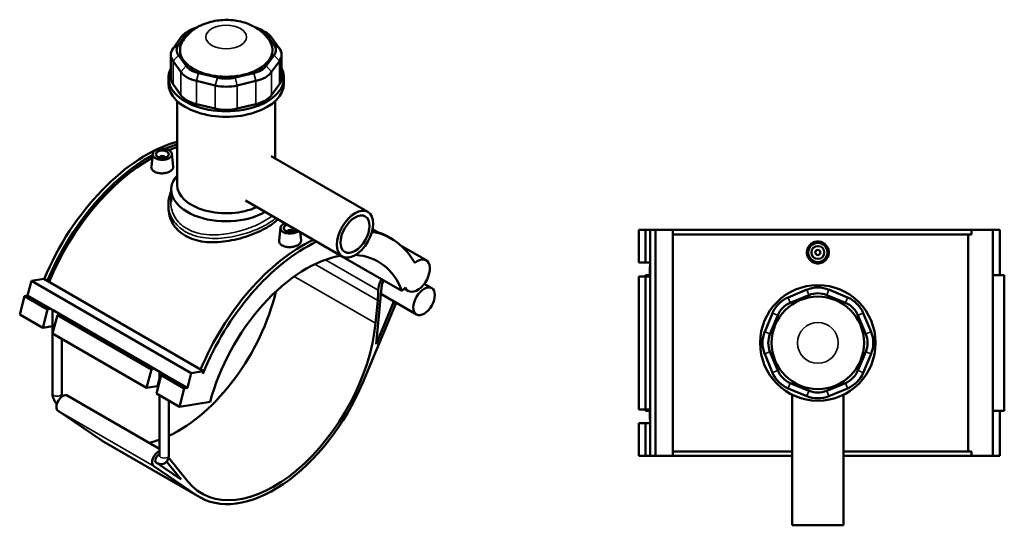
# Model space of a CAD drawing. Header units: millimetres. Extents: x -275 to 995, y -137 to 1193.
# Tile 7 of 7: x -163 to 605, y 799 to 1193. Entities that reach past the tile are written whole.
import ezdxf

# ---------------------------------------------------------------- set-up
doc = ezdxf.new("R2010")
doc.units = ezdxf.units.MM
doc.layers.add('Visible (ANSI)', color=7, linetype='Continuous', lineweight=50)
doc.layers.add('Visible Narrow (ANSI)', color=7, linetype='Continuous', lineweight=35)

msp = doc.modelspace()

# ---------------------------------------------------------------- linework, layer by layer
at = {"layer": 'Visible (ANSI)'}
for p, q in [((-38.88, 1173.23), (-32.84, 1181.66)), ((-28.93, 1185.03), (-32.12, 1183.19)), ((25.72, 1185.03), (28.9, 1183.19)), ((29.62, 1181.66), (35.67, 1173.23)), ((-36.99, 1178.98), (-43.04, 1170.55)), ((39.83, 1170.55), (33.78, 1178.98)), ((-44.75, 1165.58), (-44.75, 1147.57)), ((-43.04, 1160.61), (-36.99, 1152.18)), ((-32.84, 1156.85), (-38.88, 1165.28)), ((35.67, 1165.28), (29.62, 1156.85)), ((33.78, 1152.18), (39.83, 1160.61)), ((41.54, 1165.58), (41.54, 1147.57)), ((-8.49, 1147.73), (-23.09, 1151.22)), ((19.88, 1151.22), (5.28, 1147.73)), ((-46.61, 1143.24), (-46.61, 1147.57)), ((-24.82, 1145.15), (-10.22, 1141.66)), ((7, 1141.66), (21.6, 1145.15)), ((43.39, 1143.24), (43.39, 1147.57)), ((-36.99, 1134.17), (-43.04, 1142.6)), ((39.83, 1142.6), (33.78, 1134.17)), ((-39.86, 1064.24), (-39.86, 1129.55)), ((36.64, 1084.85), (36.64, 1129.55)), ((-10.22, 1123.65), (-24.82, 1127.14)), ((21.6, 1127.14), (7, 1123.65)), ((-58.87, 1088.35), (-59.93, 1078.49)), ((-53.39, 1085.63), (-53.39, 1085.44)), ((-49.39, 1085.63), (-49.39, 1085.44)), ((-43.9, 1088.35), (-42.84, 1078.46)), ((33.52, 1086.65), (108.8, 1043.19)), ((-44.36, 1051.02), (-44.36, 1060.57)), ((13.52, 1052.01), (88.8, 1008.55)), ((-46.61, 1049.14), (-46.61, 1046.33)), ((40.69, 1030.87), (39.63, 1021.01)), ((46.17, 1027.96), (46.17, 1028.15)), ((50.17, 1027.96), (50.17, 1028.15)), ((112.49, 1029.68), (116.08, 1027.6)), ((319.86, 1029.23), (319.86, 1003.83)), ((319.86, 1029.23), (325.24, 1029.23)), ((325.24, 1029.23), (328.63, 1029.23)), ((325.24, 1029.23), (325.24, 1003.83)), ((328.63, 1029.23), (328.63, 1003.83)), ((328.63, 1029.23), (332.93, 1029.23)), ((332.93, 1029.23), (332.93, 853.23)), ((332.93, 1029.23), (346.47, 1029.23)), ((346.47, 1029.23), (346.47, 853.23)), ((346.47, 1029.23), (579.13, 1029.23)), ((595.88, 1029.23), (579.13, 1029.23)), ((579.13, 1025.71), (579.13, 1029.23)), ((601.32, 1029.23), (595.88, 1029.23)), ((595.88, 1029.23), (595.88, 853.23)), ((601.32, 1029.23), (601.32, 994.03)), ((56.02, 1027.47), (56.72, 1020.98)), ((127.17, 1022.34), (124.68, 1023.78)), ((579.13, 1025.71), (346.47, 1025.71)), ((576.61, 856.75), (576.61, 1025.71)), ((134.78, 1016.81), (154.25, 1005.56)), ((87.83, 1009.09), (135.37, 981.64)), ((319.86, 1003.83), (325.24, 1003.83)), ((325.24, 1003.83), (328.63, 1003.83)), ((328.48, 1000.19), (328.48, 994.03)), ((328.63, 1003.83), (328.63, 1001.19)), ((328.63, 1001.19), (328.63, 999.19)), ((328.63, 999.19), (328.63, 993.03)), ((-153.26, 989.51), (-143.69, 991.01)), ((-143.69, 991.01), (-19.24, 919.16)), ((325.24, 993.03), (319.86, 993.03)), ((319.86, 993.03), (319.86, 889.43)), ((328.63, 994.03), (325.11, 994.03)), ((325.11, 994.03), (325.11, 993.03)), ((328.63, 993.03), (325.24, 993.03)), ((325.24, 993.03), (325.24, 889.43)), ((328.63, 993.03), (328.63, 889.43)), ((604.69, 994.03), (595.88, 994.03)), ((604.69, 994.03), (604.69, 888.43)), ((-156.3, 978.08), (-153.26, 989.51)), ((-153.26, 989.51), (-28.81, 917.65)), ((115.18, 940.25), (119.37, 984.33)), ((135.37, 981.64), (138.13, 984.4)), ((137.18, 983.45), (140.41, 981.58)), ((152.73, 987.26), (158.51, 983.92)), ((450.79, 982.67), (436.19, 976.62)), ((482.61, 976.62), (468.01, 982.67)), ((-162.5, 963.42), (-158.7, 977.7)), ((-158.7, 977.7), (-156.3, 978.08)), ((-158.7, 977.7), (-140.74, 967.33)), ((-156.3, 978.08), (-138.34, 967.71)), ((118.9, 979.41), (146.66, 963.39)), ((437.91, 972.46), (452.51, 978.51)), ((466.29, 978.51), (480.89, 972.46)), ((-144.54, 953.05), (-140.74, 967.33)), ((-140.74, 967.33), (-138.34, 967.71)), ((-138.34, 967.71), (-136.48, 966.63)), ((-136.92, 901.74), (-136.92, 966.89)), ((104.74, 910.29), (130.87, 972.5)), ((116.44, 974.29), (114.75, 956.47)), ((129.14, 973.5), (115.18, 940.25)), ((-162.5, 963.42), (-144.54, 953.05)), ((-133.1, 962.92), (-136.91, 948.64)), ((-136.48, 966.63), (-135.06, 965.81)), ((-135.06, 965.81), (-130.71, 963.3)), ((-130.71, 963.3), (-133.1, 962.92)), ((-133.1, 962.92), (-59.84, 920.63)), ((-130.71, 963.3), (-57.45, 921.01)), ((424.01, 964.44), (417.97, 949.84)), ((422.12, 948.12), (428.17, 962.72)), ((490.63, 962.72), (496.68, 948.12)), ((500.83, 949.84), (494.79, 964.44)), ((-136.92, 954.25), (-144.54, 953.05)), ((-136.91, 948.64), (-63.65, 906.35)), ((-129.72, 901.74), (-129.72, 944.49)), ((417.97, 932.62), (424.01, 918.02)), ((428.17, 919.74), (422.12, 934.34)), ((496.68, 934.34), (490.63, 919.74)), ((494.79, 918.02), (500.83, 932.62)), ((-59.84, 920.63), (-57.45, 921.01)), ((-57.45, 921.01), (-53.1, 918.49)), ((-63.65, 906.35), (-59.84, 920.63)), ((-52.21, 916.22), (-56.01, 901.94)), ((-53.54, 911.21), (-53.54, 918.75)), ((-53.1, 918.49), (-51.68, 917.67)), ((-49.81, 916.6), (-52.21, 916.22)), ((-52.21, 916.22), (-34.24, 905.85)), ((-51.68, 917.67), (-49.81, 916.6)), ((-49.81, 916.6), (-31.85, 906.23)), ((-31.85, 906.23), (-28.81, 917.65)), ((-28.81, 917.65), (-19.24, 919.16)), ((-19.24, 919.16), (-19.75, 917.23)), ((-55.28, 907.66), (-63.65, 906.35)), ((-38.05, 891.57), (-34.24, 905.85)), ((-34.24, 905.85), (-31.85, 906.23)), ((436.19, 905.85), (450.79, 899.8)), ((452.51, 903.96), (437.91, 910)), ((480.89, 910), (466.29, 903.96)), ((468.01, 899.8), (482.61, 905.85)), ((-125.48, 900.24), (-53.54, 858.71)), ((-56.01, 901.94), (-38.05, 891.57)), ((-53.54, 853.6), (-53.54, 900.51)), ((439.4, 900.92), (439.4, 799.23)), ((479.4, 900.92), (479.4, 799.23)), ((-46.34, 853.6), (-46.34, 896.35)), ((-38.05, 891.57), (-14.13, 895.33)), ((-99.22, 865.66), (-132.6, 888.25)), ((319.86, 889.43), (325.24, 889.43)), ((325.11, 889.43), (325.11, 888.43)), ((325.11, 888.43), (328.63, 888.43)), ((325.24, 889.43), (328.63, 889.43)), ((328.48, 888.43), (328.48, 882.27)), ((328.63, 889.43), (328.63, 883.27)), ((328.63, 883.27), (328.63, 881.27)), ((595.88, 888.43), (604.69, 888.43)), ((601.32, 888.43), (601.32, 853.23)), ((325.24, 878.63), (319.86, 878.63)), ((319.86, 878.63), (319.86, 853.23)), ((328.63, 878.63), (325.24, 878.63)), ((325.24, 878.63), (325.24, 853.23)), ((328.63, 881.27), (328.63, 878.63)), ((328.63, 878.63), (328.63, 853.23)), ((-96.88, 864.2), (-22.21, 821.09)), ((-31.37, 833.36), (-46.48, 852.03)), ((319.86, 853.23), (325.24, 853.23)), ((325.24, 853.23), (328.63, 853.23)), ((328.63, 853.23), (332.93, 853.23)), ((332.93, 853.23), (346.47, 853.23)), ((439.4, 856.75), (346.47, 856.75)), ((346.47, 853.23), (439.4, 853.23)), ((579.13, 856.75), (479.4, 856.75)), ((479.4, 853.23), (579.13, 853.23)), ((579.13, 853.23), (579.13, 856.75)), ((579.13, 853.23), (595.88, 853.23)), ((595.88, 853.23), (601.32, 853.23)), ((-57.93, 845.14), (-24.55, 822.55)), ((-36.75, 834.88), (-56.17, 848.02)), ((-56.14, 847.99), (-56.1, 847.97)), ((-48.02, 848.8), (-36.75, 834.88)), ((439.4, 799.23), (479.4, 799.23))]:
    msp.add_line(p, q, dxfattribs=at)
for centre, radius in [((459.4, 1011.63), 7.5), ((459.4, 1011.63), 5), ((459.4, 1011.63), 2), ((459.4, 941.23), 45), ((459.4, 941.23), 36)]:
    msp.add_circle(centre, radius, dxfattribs=at)
for centre, radius, start, end in [((332.08, 1000.19), 3.6, 163.82929, 196.17071), ((459.4, 961.88), 22.5, 67.5, 112.5), ((444.8, 955.83), 22.5, 112.5, 157.5), ((459.4, 961.88), 18, 67.5, 112.5), ((474, 955.83), 22.5, 22.5, 67.5), ((444.8, 955.83), 18, 112.5, 157.5), ((474, 955.83), 18, 22.5, 67.5), ((438.75, 941.23), 22.5, 157.5, 202.5), ((438.75, 941.23), 18, 157.5, 202.5), ((480.05, 941.23), 18, 337.5, 22.5), ((480.05, 941.23), 22.5, 337.5, 22.5), ((444.8, 926.63), 22.5, 202.5, 247.5), ((444.8, 926.63), 18, 202.5, 247.5), ((474, 926.63), 18, 292.5, 337.5), ((474, 926.63), 22.5, 292.5, 337.5), ((459.4, 920.59), 22.5, 247.5, 292.5), ((459.4, 920.59), 18, 247.5, 292.5), ((332.08, 882.27), 3.6, 163.82929, 196.17071)]:
    msp.add_arc(centre, radius, start, end, dxfattribs=at)
for centre, major_axis, ratio, start_param, end_param in [((-16.21, 1174.01), (-22.5, 0), 0.57735, 5.497787, 5.890486), ((-16.21, 1177.68), (18, 0), 0.57735, 2.014984, 2.748894), ((12.99, 1177.68), (18, 0), 0.57735, 0.392699, 1.126608), ((12.99, 1174.01), (22.5, 0), 0.57735, 0.392699, 0.785398), ((-1.61, 1169.25), (-36, 0), 0.57735, 5.919574, 9.788389), ((-22.25, 1165.58), (-22.5, 0), 0.57735, 5.890486, 6.675884), ((-22.25, 1169.25), (-18, 0), 0.57735, 5.890486, 6.675884), ((19.04, 1169.25), (18, 0), 0.57735, 5.890486, 6.675884), ((19.04, 1165.58), (22.5, 0), 0.57735, 5.890486, 6.675884), ((-1.61, 1147.57), (-45, 0), 0.57735, 5.99515, 9.712813), ((-16.21, 1157.15), (-22.5, 0), 0.57735, 0.392699, 1.178097), ((-16.21, 1160.82), (-18, 0), 0.57735, 0.392699, 1.178097), ((12.99, 1160.82), (-18, 0), 0.57735, 1.963495, 2.748894), ((12.99, 1157.15), (22.5, 0), 0.57735, 5.105088, 5.890486), ((-1.61, 1143.24), (-45, 0), 0.57735, 0, 3.141593), ((-22.25, 1147.57), (-22.5, 0), 0.57735, 0, 0.392699), ((-1.61, 1157.33), (-18, 0), 0.57735, 1.178097, 1.963495), ((19.04, 1147.57), (22.5, 0), 0.57735, 5.890486, 6.283185), ((-1.61, 1153.66), (22.5, 0), 0.57735, 4.31969, 5.105088), ((-16.21, 1139.15), (-22.5, 0), 0.57735, 0.392699, 1.178097), ((12.99, 1139.15), (-22.5, 0), 0.57735, 1.963495, 2.748894), ((-1.61, 1135.65), (-22.5, 0), 0.57735, 1.178097, 1.963495), ((-63.83, 978.92), (-66.56, -115.28), 0.57735, 3.669428, 4.935541), ((-61.34, 977.48), (66.56, 115.28), 0.57735, 0.555088, 0.656771), ((-61.34, 977.48), (-65.25, -113.02), 0.57735, 3.691988, 3.763576), ((-61.34, 977.48), (66.56, 115.28), 0.57735, 0.760115, 1.793948), ((-61.34, 977.48), (-65.25, -113.02), 0.57735, 3.903839, 4.940082), ((-51.39, 1085.63), (-2, 0), 0.57735, 2.963882, 6.460896), ((-1.61, 1060.57), (-42.75, 0), 0.57735, 5.820231, 8.644426), ((-1.61, 1064.24), (-38.25, 0), 0.57735, 0, 2.243952), ((48.17, 1030.6), (-7.5, 0), 0.57735, 5.266979, 8.870187), ((48.17, 1030.6), (-5, 0), 0.57735, 5.147523, 8.989644), ((48.17, 1028.15), (-2, 0), 0.57735, 2.963882, 6.460896), ((58.13, 908.5), (66.56, 115.28), 0.57735, 0, 0.17252), ((58.13, 908.5), (66.56, 115.28), 0.57735, 0.698041, 1.793948), ((60.62, 907.07), (66.56, 115.28), 0.57735, 5.950071, 6.490543), ((60.62, 907.07), (-66.56, -115.28), 0.57735, 3.839634, 4.950367), ((60.62, 907.07), (56.25, 97.43), 0.57735, 0.435989, 2.007129), ((60.62, 907.07), (56.25, 97.43), 0.57735, 5.846853, 6.564427), ((147.33, 993.57), (-6.92, -11.99), 0.57735, 5.846853, 10.421472), ((127.7, 988.02), (-7.62, -13.19), 0.57735, 4.823578, 5.465567), ((127.7, 988.02), (-5.93, -10.27), 0.57735, 4.855423, 5.3822), ((37.42, 939.27), (56.25, 97.43), 0.57735, 5.3822, 5.465567), ((-38.94, 964.55), (56.25, 97.43), 0.57735, 3.833826, 5.196727), ((-133.32, 966.61), (-3.59, 0.86), 0.349506, 0.587226, 1.15169), ((35.73, 921.44), (-56.25, -97.43), 0.57735, 6.064865, 8.523793), ((-49.94, 918.47), (-3.59, 0.86), 0.349506, 0.587226, 1.15169), ((-51.46, 905.46), (-5.22, 1.39), 0.345066, 5.415883, 5.620631), ((35.73, 921.44), (-57.94, -100.35), 0.57735, 6.241978, 8.070118), ((-128.97, 894.2), (-3.49, -6.04), 0.57735, 3.141593, 6.241978), ((-38.94, 964.55), (-57.94, -100.35), 0.57735, 6.241978, 6.283185), ((-38.94, 964.55), (56.25, 97.43), 0.57735, 3.637244, 3.742404), ((-54.3, 851.09), (-3.49, -6.04), 0.57735, 3.773147, 6.241978), ((-54.3, 851.09), (-1.8, -3.12), 0.57735, 3.625549, 6.241978)]:
    msp.add_ellipse(centre, major_axis=major_axis, ratio=ratio, start_param=start_param, end_param=end_param, dxfattribs=at)
for centre, major_axis in [((-51.39, 1088.08), (7.5, 0)), ((-51.39, 1088.08), (-5, 0)), ((98.8, 1025.87), (10, 17.32)), ((98.8, 1025.87), (8, 13.86)), ((152.59, 973.65), (5.93, 10.27))]:
    msp.add_ellipse(centre, major_axis=major_axis, ratio=0.57735, dxfattribs=at)
for points, knots in [([(32.04, 1176.64), (30.21, 1179.42), (28.09, 1181.65), (23.03, 1185.88), (20.03, 1187.61), (13.14, 1190.62), (9.22, 1191.64), (1.08, 1192.79), (-3.15, 1192.83), (-11.57, 1191.85), (-15.76, 1190.84), (-23.81, 1187.4), (-27.73, 1185.07), (-32.73, 1180.05), (-34.06, 1178.46), (-35.25, 1176.64)], [5.861399, 5.861399, 5.861399, 5.861399, 6.102229, 6.102229, 6.419648, 6.419648, 6.829948, 6.829948, 7.26785, 7.26785, 7.705724, 7.705724, 8.118184, 8.118184, 8.275768, 8.275768, 8.275768, 8.275768]), ([(-42.84, 1078.46), (-42.83, 1078.37), (-42.82, 1078.27), (-42.83, 1077.58), (-43.04, 1076.95), (-43.92, 1075.78), (-44.58, 1075.23), (-46.1, 1074.36), (-47.06, 1073.96), (-49.17, 1073.41), (-50.32, 1073.26), (-52.47, 1073.2), (-53.61, 1073.29), (-55.73, 1073.75), (-56.69, 1074.12), (-58.21, 1074.99), (-58.87, 1075.56), (-59.74, 1076.83), (-59.95, 1077.52), (-59.95, 1078.28), (-59.94, 1078.38), (-59.93, 1078.49)], [0.593442, 0.593442, 0.593442, 0.593442, 0.645466, 0.645466, 0.967986, 0.967986, 1.290507, 1.290507, 1.613027, 1.613027, 1.935547, 1.935547, 2.25828, 2.25828, 2.581013, 2.581013, 2.903746, 2.903746, 3.226479, 3.226479, 3.279443, 3.279443, 3.279443, 3.279443]), ([(-46.61, 1049.14), (-46.61, 1050.87), (-46.42, 1052.6), (-45.67, 1055.98), (-45.11, 1057.64), (-44.37, 1059.24), (-44.36, 1059.26), (-44.36, 1059.28)], [30.765529, 30.765529, 30.765529, 30.765529, 31.442851, 31.442851, 32.115316, 32.115316, 32.122331, 32.122331, 32.122331, 32.122331]), ([(38.78, 1037.43), (37.89, 1036.56), (36.88, 1035.69), (34.11, 1033.57), (32.23, 1032.34), (28.2, 1030.01), (25.92, 1028.84), (20.99, 1026.61), (18.32, 1025.55), (12.78, 1023.63), (9.89, 1022.76), (4.1, 1021.33), (1.2, 1020.76), (-4.41, 1019.94), (-7.32, 1019.67), (-13.11, 1019.52), (-15.99, 1019.64), (-21.53, 1020.33), (-24.2, 1020.9), (-29.14, 1022.47), (-31.41, 1023.48), (-35.44, 1025.8), (-37.33, 1027.2), (-40.64, 1030.39), (-42.07, 1032.18), (-44.35, 1036.01), (-45.21, 1038.05), (-46.34, 1042.2), (-46.61, 1044.3), (-46.61, 1046.33)], [5.411827, 5.411827, 5.411827, 5.411827, 5.986585, 5.986585, 6.84155, 6.84155, 7.696514, 7.696514, 8.551479, 8.551479, 9.406444, 9.406444, 10.261408, 10.261408, 11.116831, 11.116831, 11.972254, 11.972254, 12.827677, 12.827677, 13.683099, 13.683099, 14.538522, 14.538522, 15.393945, 15.393945, 16.249367, 16.249367, 17.10479, 17.10479, 17.10479, 17.10479]), ([(56.72, 1020.98), (56.73, 1020.88), (56.74, 1020.79), (56.73, 1020.1), (56.52, 1019.47), (55.64, 1018.3), (54.98, 1017.75), (53.46, 1016.88), (52.5, 1016.48), (50.39, 1015.93), (49.24, 1015.78), (47.09, 1015.72), (45.95, 1015.81), (43.84, 1016.27), (42.87, 1016.64), (42.11, 1017.07), (41.35, 1017.51), (40.69, 1018.08), (39.82, 1019.34), (39.61, 1020.04), (39.61, 1020.79), (39.62, 1020.9), (39.63, 1021.01)], [3.174455, 3.174455, 3.174455, 3.174455, 3.226479, 3.226479, 3.548999, 3.548999, 3.87152, 3.87152, 4.19404, 4.19404, 4.51656, 4.51656, 4.839293, 4.839293, 5.162026, 5.162026, 5.162026, 5.484759, 5.484759, 5.807492, 5.807492, 5.860456, 5.860456, 5.860456, 5.860456]), ([(467.97, 1011.63), (467.97, 1010.56), (467.76, 1009.41), (466.88, 1007.3), (466.22, 1006.34), (464.7, 1004.82), (463.73, 1004.17), (461.62, 1003.3), (460.47, 1003.08), (458.32, 1003.08), (457.18, 1003.3), (455.07, 1004.17), (454.1, 1004.82), (452.58, 1006.34), (451.92, 1007.3), (451.04, 1009.41), (450.83, 1010.56), (450.83, 1012.71), (451.04, 1013.86), (451.92, 1015.96), (452.58, 1016.92), (454.1, 1018.44), (455.07, 1019.1), (457.18, 1019.97), (458.32, 1020.18), (460.47, 1020.18), (461.62, 1019.97), (463.73, 1019.1), (464.7, 1018.44), (466.22, 1016.92), (466.88, 1015.96), (467.76, 1013.86), (467.97, 1012.71), (467.97, 1011.63)], [0, 0, 0, 0, 0.322733, 0.322733, 0.645466, 0.645466, 0.967986, 0.967986, 1.290507, 1.290507, 1.613027, 1.613027, 1.935547, 1.935547, 2.25828, 2.25828, 2.581013, 2.581013, 2.903746, 2.903746, 3.226479, 3.226479, 3.548999, 3.548999, 3.87152, 3.87152, 4.19404, 4.19404, 4.51656, 4.51656, 4.839293, 4.839293, 5.162026, 5.162026, 5.162026, 5.162026]), ([(-133.61, 893.46), (-133.91, 893.81), (-134.2, 894.18), (-134.97, 895.27), (-135.4, 896.02), (-136.12, 897.58), (-136.41, 898.39), (-136.81, 900.05), (-136.92, 900.89), (-136.92, 901.74)], [3.599271, 3.599271, 3.599271, 3.599271, 3.769911, 3.769911, 4.08407, 4.08407, 4.39823, 4.39823, 4.712389, 4.712389, 4.712389, 4.712389]), ([(-129.2, 899.76), (-129.28, 899.95), (-129.36, 900.13), (-129.53, 900.59), (-129.6, 900.84), (-129.69, 901.29), (-129.72, 901.48), (-129.72, 901.68), (-129.72, 901.71), (-129.72, 901.74)], [4.0678364, 4.0678364, 4.0678364, 4.0678364, 4.2227622, 4.2227622, 4.4497631, 4.4497631, 4.6605497, 4.6605497, 4.712389, 4.712389, 4.712389, 4.712389]), ([(-46.34, 853.6), (-46.34, 852.75), (-46.45, 851.88), (-47.01, 850.23), (-47.44, 849.43), (-48.55, 848.23), (-49.14, 847.78), (-50.4, 847.17), (-51.06, 847), (-52.43, 846.85), (-53.13, 846.91), (-54.62, 847.24), (-55.38, 847.56), (-56.09, 847.97), (-56.09, 847.97), (-56.1, 847.97)], [1.570796, 1.570796, 1.570796, 1.570796, 1.884956, 1.884956, 2.178001, 2.178001, 2.39917, 2.39917, 2.60766, 2.60766, 2.84188, 2.84188, 3.139342, 3.139342, 3.141593, 3.141593, 3.141593, 3.141593]), ([(-53.54, 853.6), (-53.54, 853.48), (-53.55, 853.4), (-53.57, 853.33), (-53.57, 853.32), (-53.57, 853.32)], [1.5707963, 1.5707963, 1.5707963, 1.5707963, 1.7594727, 1.7594727, 1.8595922, 1.8595922, 1.8595922, 1.8595922])]:
    msp.add_open_spline(points, degree=3, knots=knots, dxfattribs=at)
at = {"layer": 'Visible Narrow (ANSI)'}
for p, q in [((-32.84, 1181.66), (-36.99, 1178.98)), ((29.62, 1181.66), (33.78, 1178.98)), ((-43.04, 1170.55), (-38.88, 1173.23)), ((35.67, 1173.23), (39.83, 1170.55)), ((-38.88, 1165.28), (-43.04, 1160.61)), ((-43.04, 1142.6), (-43.04, 1160.61)), ((35.67, 1165.28), (39.83, 1160.61)), ((39.83, 1160.61), (39.83, 1142.6)), ((-32.84, 1156.85), (-36.99, 1152.18)), ((-36.99, 1152.18), (-36.99, 1134.17)), ((-23.09, 1151.22), (-24.82, 1145.15)), ((19.88, 1151.22), (21.6, 1145.15)), ((29.62, 1156.85), (33.78, 1152.18)), ((33.78, 1134.17), (33.78, 1152.18)), ((-24.82, 1127.14), (-24.82, 1145.15)), ((-8.49, 1147.73), (-10.22, 1141.66)), ((5.28, 1147.73), (7, 1141.66)), ((21.6, 1145.15), (21.6, 1127.14)), ((-10.22, 1141.66), (-10.22, 1123.65)), ((7, 1123.65), (7, 1141.66)), ((116.93, 982.21), (75.76, 1005.98)), ((67.5, 1002.55), (116.44, 974.29)), ((51.44, 993.01), (114.75, 956.47)), ((452.43, 978.72), (450.88, 982.46)), ((466.37, 978.72), (467.92, 982.46)), ((436.28, 976.41), (437.83, 972.67)), ((480.97, 972.67), (482.52, 976.41)), ((427.96, 962.81), (424.22, 964.36)), ((490.84, 962.81), (494.58, 964.36)), ((421.92, 948.21), (418.17, 949.76)), ((496.88, 948.21), (500.63, 949.76)), ((421.92, 934.26), (418.17, 932.71)), ((496.88, 934.26), (500.63, 932.71)), ((-55.28, 907.66), (-53.54, 914.17)), ((427.96, 919.66), (424.22, 918.11)), ((490.84, 919.66), (494.58, 918.11)), ((437.83, 909.8), (436.28, 906.05)), ((480.97, 909.8), (482.52, 906.05)), ((452.43, 903.75), (450.88, 900.01)), ((466.37, 903.75), (467.92, 900.01)), ((-132.6, 888.25), (-57.93, 845.14)), ((-99.22, 865.66), (-24.55, 822.55))]:
    msp.add_line(p, q, dxfattribs=at)
msp.add_circle((459.4, 941.23), 15.9, dxfattribs=at)
msp.add_ellipse((-1.61, 1179.37), major_axis=(-15.9, 0), ratio=0.57735, dxfattribs=at)
for centre, major_axis, start_param, end_param in [((-133.32, 901.74), (-3.6, 0), 0, 3.141593), ((-49.94, 853.6), (3.6, 0), 3.141593, 6.283185), ((-54.3, 851.09), (-1.8, -3.12), 6.241978, 6.283185)]:
    msp.add_ellipse(centre, major_axis=major_axis, ratio=0.57735, start_param=start_param, end_param=end_param, dxfattribs=at)
for points, knots in [([(34.21, 1040.07), (31.47, 1037.94), (28.01, 1035.85), (19.91, 1031.95), (15.22, 1030.14), (5.19, 1027.21), (-0.18, 1026.12), (-11.78, 1025.05), (-17.98, 1025.34), (-27.99, 1027.84), (-32.02, 1029.7), (-38.63, 1034.71), (-41.18, 1037.89), (-44.4, 1045.03), (-45.01, 1048.99), (-44.53, 1053.4), (-44.45, 1053.91), (-44.36, 1054.43)], [19.630134, 19.630134, 19.630134, 19.630134, 21.114366, 21.114366, 22.665815, 22.665815, 24.284856, 24.284856, 26.215722, 26.215722, 27.792007, 27.792007, 29.404993, 29.404993, 31.073173, 31.073173, 31.296782, 31.296782, 31.296782, 31.296782]), ([(-46.61, 1049.14), (-46.6, 1045.86), (-45.88, 1042.57), (-42.75, 1035.87), (-40.06, 1032.56), (-33.08, 1027.31), (-28.85, 1025.35), (-18.35, 1022.64), (-11.86, 1022.25), (0.26, 1023.22), (5.86, 1024.28), (16.31, 1027.22), (21.18, 1029.06), (29.76, 1033.16), (33.46, 1035.42), (36.61, 1037.96), (36.86, 1038.17), (37.11, 1038.39)], [-30.765529, -30.765529, -30.765529, -30.765529, -29.404993, -29.404993, -27.792007, -27.792007, -26.215722, -26.215722, -24.284856, -24.284856, -22.665815, -22.665815, -21.114366, -21.114366, -19.566442, -19.566442, -19.424589, -19.424589, -19.424589, -19.424589])]:
    msp.add_open_spline(points, degree=3, knots=knots, dxfattribs=at)

doc.saveas('drawing.dxf')
